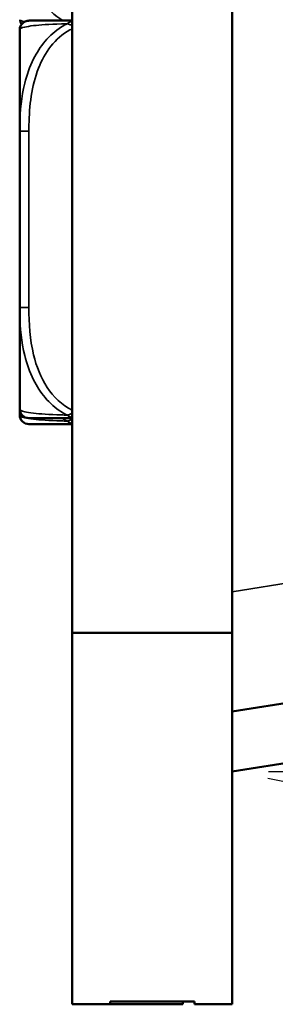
# Model space of a CAD drawing. Header units: inches. Extents: x -32 to 29.2, y -14.4 to 22.6.
# Tile 239 of 256: x 17.361 to 17.801, y -10.928 to -9.232. Entities that reach past the tile are written whole.
import ezdxf

# ---------------------------------------------------------------- set-up
doc = ezdxf.new("R2010")
doc.units = ezdxf.units.IN
doc.header["$MEASUREMENT"] = 0
for name, color, linetype, lineweight in [('Dimension (ANSI)', 7, 'Continuous', 25), ('Visible (ANSI)', 7, 'Continuous', 50), ('Visible Narrow (ANSI)', 7, 'Continuous', 35)]:
    doc.layers.add(name, color=color, linetype=linetype, lineweight=lineweight)
doc.styles.add('Note Text (ANSI)', font='tahoma.ttf')
doc.dimstyles.new('Default (ANSI)', dxfattribs={"dimtxt": 0.188, "dimasz": 0.098425, "dimexe": 0.125, "dimexo": 0.0625, "dimgap": 0.031496, "dimtad": 0, "dimtih": 1, "dimtoh": 1, "dimrnd": 1e-08, "dimzin": 4, "dimdsep": 46, "dimtxsty": 'Note Text (ANSI)', "dimcen": 0.09, "dimdle": 0.393701, "dimclrd": 256, "dimclre": 256, "dimclrt": 256, "dimadec": 0, "dimazin": 1, "dimtfac": 1.276596, "dimtofl": 0, "dimtmove": 0, "dimatfit": 3, "dimfxl": 1, "dimtolj": 1, "dimtzin": 4, "dimlwd": -1, "dimlwe": -1, "dimarcsym": 0})

# ---------------------------------------------------------------- blocks, each defined once
blk = doc.blocks.new('*D6')
at = {"layer": 'Defpoints', "color": 0, "transparency": 16777216}
for p in [(20.6273, -8.8087), (20.1409, -10.0068), (19.6058, -14.0886)]:
    blk.add_point(p, dxfattribs=at)
at = {"layer": 'Dimension (ANSI)', "transparency": 16777216}
for p, q in [((20.6154, -8.8701), (19.582, -14.2114)), ((20.129, -10.0682), (19.3366, -14.1639)), ((18.7335, -13.9389), (18.832, -13.9389)), ((18.832, -13.9389), (19.167, -14.0038)), ((19.2637, -14.0225), (19.167, -14.0038)), ((19.7024, -14.1073), (19.799, -14.126))]:
    blk.add_line(p, q, dxfattribs=at)
for points in [[(19.2668, -14.0064), (19.2606, -14.0386), (19.3603, -14.0412)], [(19.7055, -14.0912), (19.6993, -14.1234), (19.6058, -14.0886)]]:
    blk.add_solid(points, dxfattribs=at)
at = {"layer": 'Dimension (ANSI)', "transparency": 16777216, "insert": (17.747, -13.816), "char_height": 0.188, "attachment_point": 1, "style": 'Note Text (ANSI)'}
blk.add_mtext('\\A1;.25 [6.4]', dxfattribs=at)
blk = doc.blocks.new('*D18')
at = {"layer": 'Defpoints', "color": 0, "transparency": 16777216}
for p in [(22.7369, 4.4841), (26.3445, 3.7861), (17.7268, -10.5271)]:
    blk.add_point(p, dxfattribs=at)
at = {"layer": 'Dimension (ANSI)', "transparency": 16777216}
for p, q in [((22.7983, 4.4722), (26.4673, 3.7624)), ((26.3258, 3.6895), (24.9544, -3.399)), ((23.383, -11.5212), (24.8946, -3.708)), ((17.7882, -10.539), (23.487, -11.6416))]:
    blk.add_line(p, q, dxfattribs=at)
for points in [[(26.3097, 3.6926), (26.342, 3.6863), (26.3445, 3.7861)], [(23.3669, -11.5181), (23.3991, -11.5243), (23.3643, -11.6178)]]:
    blk.add_solid(points, dxfattribs=at)
at = {"layer": 'Dimension (ANSI)', "transparency": 16777216, "insert": (24.167, -3.4305), "char_height": 0.188, "attachment_point": 1, "style": 'Note Text (ANSI)'}
blk.add_mtext('\\A1;15.69 [398.5]', dxfattribs=at)
blk = doc.blocks.new('*D19')
at = {"layer": 'Defpoints', "color": 0, "transparency": 16777216}
for p in [(19.41, 5.1278), (17.7268, -10.5271), (28.7827, -10.5271)]:
    blk.add_point(p, dxfattribs=at)
at = {"layer": 'Dimension (ANSI)', "transparency": 16777216}
for p, q in [((19.4725, 5.1278), (28.9077, 5.1278)), ((28.7827, 5.0293), (28.7827, -1.9106)), ((28.7827, -10.4287), (28.7827, -3.4887)), ((17.7893, -10.5271), (28.9077, -10.5271))]:
    blk.add_line(p, q, dxfattribs=at)
for points in [[(28.7663, 5.0293), (28.7991, 5.0293), (28.7827, 5.1278)], [(28.7663, -10.4287), (28.7991, -10.4287), (28.7827, -10.5271)]]:
    blk.add_solid(points, dxfattribs=at)
at = {"layer": 'Dimension (ANSI)', "transparency": 16777216, "insert": (28.6597, -3.4572), "char_height": 0.188, "attachment_point": 1, "rotation": 90, "style": 'Note Text (ANSI)'}
blk.add_mtext('\\A1;15.65 [397.6]', dxfattribs=at)

msp = doc.modelspace()

# ---------------------------------------------------------------- linework, layer by layer
at = {"layer": 'Visible (ANSI)'}
for p, q in [((17.4518, 4.9516), (17.4518, -10.2884)), ((17.7268, -10.2884), (17.7268, 4.9516)), ((17.3613, -9.2491), (17.3613, -9.4239)), ((17.3613, -9.4239), (17.3613, -9.4931)), ((17.3613, -9.4931), (17.3613, -9.5034)), ((17.3613, -9.6586), (17.3613, -9.7278)), ((17.3613, -9.7278), (17.3613, -9.9026)), ((17.3613, -9.9026), (17.3613, -9.913)), ((19.9568, -10.0687), (17.7268, -10.4239)), ((17.7268, -10.5271), (19.9728, -10.1694)), ((17.7268, -10.2884), (17.4518, -10.2884)), ((17.4518, -10.2884), (17.4518, -10.9284)), ((17.7268, -10.9284), (17.7268, -10.2884)), ((17.5168, -10.9284), (17.5168, -10.9234)), ((17.5168, -10.9234), (17.6618, -10.9234)), ((17.6418, -10.9234), (17.6418, -10.9284)), ((17.6618, -10.9234), (17.6618, -10.9284)), ((17.4518, -10.9284), (17.5168, -10.9284)), ((17.5168, -10.9284), (17.6418, -10.9284)), ((17.6618, -10.9284), (17.7268, -10.9284))]:
    msp.add_line(p, q, dxfattribs=at)
for centre, radius, start, end in [((17.377, -9.2491), 0.0157, 90, 180), ((17.4853, -9.219), 0.124, 185.872, 186.457), ((17.377, -9.9026), 0.0157, 180, 270), ((17.377, -9.913), 0.0157, 180, 270)]:
    msp.add_arc(centre, radius, start, end, dxfattribs=at)
for points, knots in [([(17.3621, -9.2329), (17.3623, -9.2351), (17.3631, -9.237), (17.3642, -9.2388), (17.3644, -9.2391), (17.3646, -9.2394)], [-1.02721151, -1.02721151, -1.02721151, -1.02721151, -1.00895314, -1.00895314, -1.00474882, -1.00474882, -1.00474882, -1.00474882]), ([(17.4518, -9.2333), (17.4158, -9.2333), (17.3945, -9.2333), (17.3852, -9.2333), (17.3788, -9.2333), (17.377, -9.2333), (17.377, -9.2333)], [-0.5106216, -0.5106216, -0.5106216, -0.5106216, -0.20743, -0.20743, -0.20743, 0, 0, 0, 0]), ([(17.3613, -9.4931), (17.3613, -9.4935), (17.3613, -9.494), (17.3613, -9.5105), (17.3614, -9.5265), (17.3615, -9.5495), (17.3616, -9.5562), (17.3616, -9.5654), (17.3616, -9.5678), (17.3616, -9.5719), (17.3616, -9.5735), (17.3616, -9.5767), (17.3616, -9.5782), (17.3616, -9.5817), (17.3616, -9.5838), (17.3616, -9.59), (17.3616, -9.5941), (17.3615, -9.6038), (17.3615, -9.6094), (17.3614, -9.6292), (17.3613, -9.6432), (17.3613, -9.6577), (17.3613, -9.6582), (17.3613, -9.6586)], [-0.416114, -0.416114, -0.416114, -0.416114, -0.4127691, -0.4127691, -0.2896446, -0.2896446, -0.2388934, -0.2388934, -0.2201881, -0.2201881, -0.2080204, -0.2080204, -0.196499, -0.196499, -0.1809939, -0.1809939, -0.149741, -0.149741, -0.1073162, -0.1073162, 0, 0, 0.0033356, 0.0033356, 0.0033356, 0.0033356]), ([(17.3613, -9.5034), (17.3613, -9.5039), (17.3613, -9.5043), (17.3613, -9.5208), (17.3614, -9.5369), (17.3615, -9.5598), (17.3616, -9.5665), (17.3616, -9.5757), (17.3616, -9.5782), (17.3616, -9.5808), (17.3616, -9.5809), (17.3616, -9.581)], [-0.416114, -0.416114, -0.416114, -0.416114, -0.4127691, -0.4127691, -0.2896446, -0.2896446, -0.2388934, -0.2388934, -0.2201881, -0.2201881, -0.2192774, -0.2192774, -0.2192774, -0.2192774]), ([(17.377, -9.9184), (17.377, -9.9184), (17.3788, -9.9184), (17.3852, -9.9184), (17.3945, -9.9184), (17.4158, -9.9184), (17.4518, -9.9184)], [3.9382945, 3.9382945, 3.9382945, 3.9382945, 4.1457245, 4.1457245, 4.1457245, 4.4489161, 4.4489161, 4.4489161, 4.4489161]), ([(17.377, -9.9287), (17.377, -9.9287), (17.3788, -9.9287), (17.3852, -9.9287), (17.3945, -9.9287), (17.4158, -9.9287), (17.4518, -9.9287)], [3.9382945, 3.9382945, 3.9382945, 3.9382945, 4.1457245, 4.1457245, 4.1457245, 4.4489161, 4.4489161, 4.4489161, 4.4489161])]:
    msp.add_open_spline(points, degree=3, knots=knots, dxfattribs=at)
at = {"layer": 'Visible Narrow (ANSI)'}
for p, q in [((17.377, -9.4239), (17.3613, -9.4239)), ((17.377, -9.7278), (17.377, -9.4239)), ((17.377, -9.7278), (17.3613, -9.7278)), ((17.7268, -10.2176), (19.781, -9.8904))]:
    msp.add_line(p, q, dxfattribs=at)
for points, knots in [([(17.3983, -8.8168), (17.3808, -8.8426), (17.3719, -8.8741), (17.3675, -8.904), (17.3623, -8.9389), (17.3621, -8.9731), (17.3621, -9.0072), (17.3621, -9.0242), (17.3623, -9.0413), (17.363, -9.0585), (17.3641, -9.0859), (17.3665, -9.1141), (17.3738, -9.1417), (17.379, -9.1613), (17.3868, -9.1806), (17.3987, -9.1979), (17.4083, -9.2119), (17.4208, -9.2244), (17.4356, -9.2333)], [-1.509938, -1.509938, -1.509938, -1.509938, -1.289425, -1.289425, -1.289425, -1.03154, -1.03154, -1.03154, -0.902598, -0.902598, -0.902598, -0.69629, -0.69629, -0.69629, -0.550532, -0.550532, -0.550532, -0.432445, -0.432445, -0.432445, -0.432445]), ([(17.3613, -9.2491), (17.3613, -9.2489), (17.3613, -9.2487), (17.3619, -9.2471), (17.3642, -9.2457), (17.3736, -9.2435), (17.3784, -9.2427), (17.3959, -9.2407), (17.4117, -9.2396), (17.4362, -9.2388), (17.4395, -9.2387), (17.4429, -9.2386)], [0, 0, 0, 0, 0.0278591, 0.0278591, 0.201273, 0.201273, 0.3066357, 0.3066357, 0.475216, 0.475216, 0.5007189, 0.5007189, 0.5007189, 0.5007189]), ([(17.4429, -9.2386), (17.4395, -9.2403), (17.4362, -9.2421), (17.4117, -9.2576), (17.3959, -9.2777), (17.3784, -9.3129), (17.3736, -9.327), (17.3642, -9.3648), (17.3619, -9.389), (17.3613, -9.4164), (17.3613, -9.4201), (17.3613, -9.4239)], [-0.5007189, -0.5007189, -0.5007189, -0.5007189, -0.475216, -0.475216, -0.3066357, -0.3066357, -0.201273, -0.201273, -0.0278591, -0.0278591, 0, 0, 0, 0]), ([(17.3701, -9.235), (17.3691, -9.2348), (17.3682, -9.2346), (17.3675, -9.2345), (17.3623, -9.2334), (17.3621, -9.2326), (17.3621, -9.2329), (17.3621, -9.2329), (17.3621, -9.2329), (17.3621, -9.2329)], [-1.3260233, -1.3260233, -1.3260233, -1.3260233, -1.2894252, -1.2894252, -1.2894252, -1.0315402, -1.0315402, -1.0315402, -1.0272115, -1.0272115, -1.0272115, -1.0272115]), ([(17.377, -9.4239), (17.377, -9.4203), (17.3771, -9.4167), (17.3771, -9.4131), (17.3778, -9.3799), (17.3815, -9.3462), (17.3936, -9.3153), (17.4041, -9.2884), (17.422, -9.2629), (17.4476, -9.2494), (17.449, -9.2487), (17.4504, -9.248), (17.4518, -9.2474)], [0, 0, 0, 0, 0.0272471, 0.0272471, 0.0272471, 0.2790553, 0.2790553, 0.2790553, 0.4988354, 0.4988354, 0.4988354, 0.5106216, 0.5106216, 0.5106216, 0.5106216]), ([(17.4518, -9.2341), (17.4515, -9.2342), (17.4512, -9.2343), (17.4505, -9.2345), (17.4502, -9.2346), (17.4493, -9.235), (17.4487, -9.2352), (17.4472, -9.2359), (17.4463, -9.2364), (17.4445, -9.2375), (17.4437, -9.238), (17.4429, -9.2386)], [-0.01647902, -0.01647902, -0.01647902, -0.01647902, -0.0147244, -0.0147244, -0.01307456, -0.01307456, -0.00977487, -0.00977487, -0.00449537, -0.00449537, 0.00012419, 0.00012419, 0.00012419, 0.00012419]), ([(17.4429, -9.2386), (17.4437, -9.2388), (17.4445, -9.239), (17.4463, -9.2395), (17.4472, -9.2399), (17.4487, -9.2405), (17.4493, -9.2407), (17.4502, -9.2411), (17.4505, -9.2413), (17.4512, -9.2416), (17.4515, -9.2417), (17.4518, -9.2419)], [-0.00012419, -0.00012419, -0.00012419, -0.00012419, 0.00449537, 0.00449537, 0.00977487, 0.00977487, 0.01307456, 0.01307456, 0.0147244, 0.0147244, 0.01647902, 0.01647902, 0.01647902, 0.01647902]), ([(17.3613, -9.7278), (17.3613, -9.7316), (17.3613, -9.7353), (17.3619, -9.7627), (17.3642, -9.7869), (17.3736, -9.8247), (17.3784, -9.8388), (17.3959, -9.874), (17.4117, -9.8941), (17.4362, -9.9095), (17.4395, -9.9114), (17.4429, -9.9131)], [0, 0, 0, 0, 0.0278591, 0.0278591, 0.201273, 0.201273, 0.3066357, 0.3066357, 0.475216, 0.475216, 0.5007189, 0.5007189, 0.5007189, 0.5007189]), ([(17.4518, -9.9043), (17.4158, -9.8878), (17.3945, -9.8482), (17.3852, -9.8094), (17.3788, -9.7829), (17.377, -9.755), (17.377, -9.7278)], [-0.5106216, -0.5106216, -0.5106216, -0.5106216, -0.20743, -0.20743, -0.20743, 0, 0, 0, 0]), ([(17.4429, -9.9131), (17.4395, -9.913), (17.4362, -9.9129), (17.4117, -9.9121), (17.3959, -9.911), (17.3784, -9.909), (17.3736, -9.9082), (17.3642, -9.906), (17.3619, -9.9045), (17.3613, -9.903), (17.3613, -9.9028), (17.3613, -9.9026)], [-4.4390134, -4.4390134, -4.4390134, -4.4390134, -4.4135105, -4.4135105, -4.2449302, -4.2449302, -4.1395675, -4.1395675, -3.9661536, -3.9661536, -3.9382945, -3.9382945, -3.9382945, -3.9382945]), ([(17.4429, -9.9234), (17.4395, -9.9233), (17.4362, -9.9232), (17.4117, -9.9224), (17.3959, -9.9213), (17.3784, -9.9193), (17.3736, -9.9185), (17.3642, -9.9163), (17.3619, -9.9149), (17.3613, -9.9134), (17.3613, -9.9132), (17.3613, -9.913)], [-4.4390134, -4.4390134, -4.4390134, -4.4390134, -4.4135105, -4.4135105, -4.2449302, -4.2449302, -4.1395675, -4.1395675, -3.9661536, -3.9661536, -3.9382945, -3.9382945, -3.9382945, -3.9382945]), ([(17.4518, -9.9098), (17.4515, -9.91), (17.4512, -9.9101), (17.4505, -9.9104), (17.4502, -9.9105), (17.4493, -9.911), (17.4487, -9.9112), (17.4472, -9.9118), (17.4463, -9.9121), (17.4445, -9.9127), (17.4437, -9.9129), (17.4429, -9.9131)], [-0.01647902, -0.01647902, -0.01647902, -0.01647902, -0.0147244, -0.0147244, -0.01307456, -0.01307456, -0.00977487, -0.00977487, -0.00449537, -0.00449537, 0.00012419, 0.00012419, 0.00012419, 0.00012419]), ([(17.4429, -9.9131), (17.4437, -9.9137), (17.4445, -9.9142), (17.4463, -9.9152), (17.4472, -9.9157), (17.4487, -9.9165), (17.4493, -9.9167), (17.4502, -9.917), (17.4505, -9.9171), (17.4512, -9.9173), (17.4515, -9.9174), (17.4518, -9.9175)], [-0.00012419, -0.00012419, -0.00012419, -0.00012419, 0.00449537, 0.00449537, 0.00977487, 0.00977487, 0.01307456, 0.01307456, 0.0147244, 0.0147244, 0.01647902, 0.01647902, 0.01647902, 0.01647902]), ([(17.4518, -9.9201), (17.4515, -9.9203), (17.4512, -9.9205), (17.4505, -9.9208), (17.4502, -9.9209), (17.4493, -9.9213), (17.4487, -9.9216), (17.4472, -9.9222), (17.4463, -9.9225), (17.4445, -9.923), (17.4437, -9.9232), (17.4429, -9.9234)], [-0.01647902, -0.01647902, -0.01647902, -0.01647902, -0.0147244, -0.0147244, -0.01307456, -0.01307456, -0.00977487, -0.00977487, -0.00449537, -0.00449537, 0.00012419, 0.00012419, 0.00012419, 0.00012419]), ([(17.4429, -9.9234), (17.4437, -9.924), (17.4445, -9.9245), (17.4463, -9.9256), (17.4472, -9.9261), (17.4487, -9.9268), (17.4493, -9.927), (17.4502, -9.9274), (17.4505, -9.9275), (17.4512, -9.9277), (17.4515, -9.9278), (17.4518, -9.9279)], [-0.00012419, -0.00012419, -0.00012419, -0.00012419, 0.00449537, 0.00449537, 0.00977487, 0.00977487, 0.01307456, 0.01307456, 0.0147244, 0.0147244, 0.01647902, 0.01647902, 0.01647902, 0.01647902])]:
    msp.add_open_spline(points, degree=3, knots=knots, dxfattribs=at)
msp.add_open_spline([(17.4337, -9.9184), (17.4367, -9.9202), (17.4398, -9.9219), (17.4429, -9.9234)], degree=3, dxfattribs=at)

# ---------------------------------------------------------------- dimensions: what is measured, and where the dimension line sits
at = {"layer": 'Dimension (ANSI)'}
for base, p1, p2, angle, override, picture, middle in [((28.7827, -10.5271), (19.41, 5.1278), (17.7268, -10.5271), 90, {"dimtih": 0, "dimtoh": 0, "dimdec": 2, "dimtp": 0, "dimtm": 0, "dimtdec": 2, "dimatfit": 1}, '*D19', (28.7827, -2.6997)), ((26.3445, 3.7861), (17.7268, -10.5271), (22.7369, 4.4841), 79.05, {"dimdec": 2, "dimtp": 0, "dimtm": 0, "dimtdec": 2, "dimatfit": 1}, '*D18', (24.9245, -3.5535)), ((19.6058, -14.0886), (20.1409, -10.0068), (20.6273, -8.8087), 349.05, {"dimdec": 2, "dimtp": 0, "dimtm": 0, "dimtdec": 2, "dimtmove": 1, "dimatfit": 1}, '*D6', (18.8298, -13.9389))]:
    dim = msp.add_linear_dim(base=base, p1=p1, p2=p2, angle=angle, dimstyle='Default (ANSI)', override=override, dxfattribs=at)
    dim.commit()
    dim.dimension.update_dxf_attribs({"geometry": picture, "text_midpoint": middle, "dimtype": 160})

doc.saveas('drawing.dxf')
